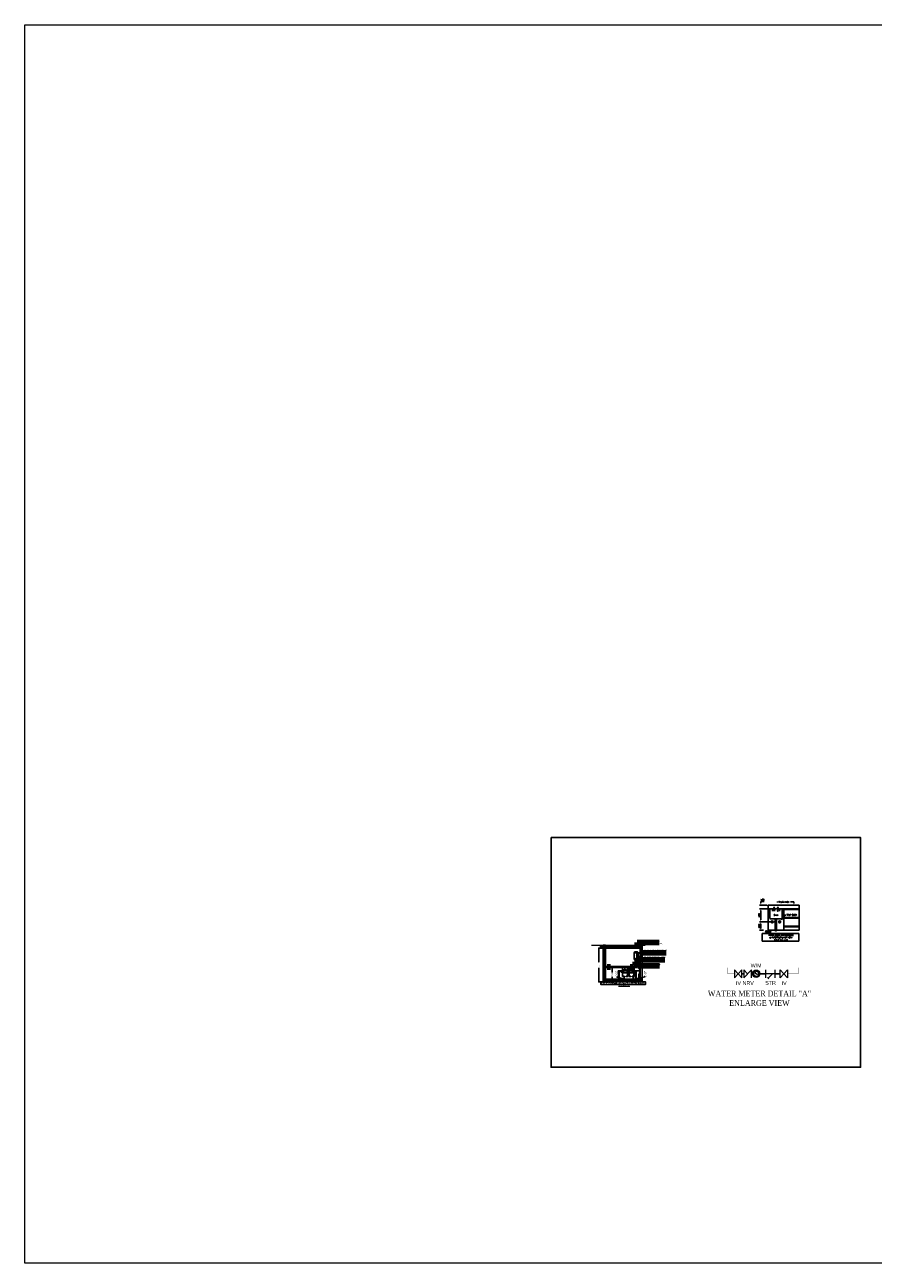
# Model space of a CAD drawing. Header units: inches. Extents: x 105152 to 158499, y 12149 to 30915.
# Tile 32 of 256: x 120189 to 122568, y 20029 to 23503. Entities that reach past the tile are written whole.
import ezdxf
from ezdxf.enums import TextEntityAlignment as Align

# ---------------------------------------------------------------- set-up
doc = ezdxf.new("R2010")
doc.units = ezdxf.units.IN
doc.header["$MEASUREMENT"] = 0
doc.header["$PDMODE"] = 34
doc.linetypes.add('AP0200000$0$AP0500G00$0$1', pattern=[0])
for name, color, linetype, lineweight in [('00-ABM  COMMON TEXT', 7, 'Continuous', 0), ('00-ABM  CWS', 200, 'AP0200000$0$AP0500G00$0$1', 0), ('00-ABM-PHE-WS TEXT', 7, 'Continuous', 18), ('Ceiling', 6, 'Continuous', 20), ('Flooring', 4, 'Continuous', 15), ('FP-SPRINKLER_PENDANT', 222, 'Continuous', 25), ('I-WALL-____-MCUT', 10, 'Continuous', 25), ('PL. FICTURE', 4, 'Continuous', 25), ('PP-Domestic  Cold Water Supply', 5, 'Continuous', 25), ('PP-DWS', 5, 'Continuous', 25), ('PP-HWS', 1, 'Continuous', 25), ('PP-SPRINKLER PIPE', 1, 'Continuous', 0), ('PP-TEXT', 7, 'Continuous', 40), ('PP-Waste Pipe', 3, 'Continuous', 25), ('YA_Door', 6, 'Continuous', 13), ('YA_Elevation Dark', 5, 'Continuous', 25), ('YA_Elevation Light', 8, 'Continuous', 9), ('YA_Hatch', 250, 'Continuous', 13), ('YA_RCC Hatch', 8, 'Continuous', 13), ('YA_Tiling', 151, 'Continuous', 13), ('YA_Wall', 1, 'Continuous', 30)]:
    doc.layers.add(name, color=color, linetype=linetype, lineweight=lineweight)
for name, color, linetype in [('01', 7, 'Continuous'), ('45', 7, 'Continuous'), ('AREA-CROSS', 7, 'Continuous'), ('YA_Rcc', 3, 'Continuous')]:
    doc.layers.add(name, color=color, linetype=linetype)
doc.styles.add('Arial', font='GOTHIC.TTF')
doc.styles.add('ASA-DIM 3.0MM', font='GOTHIC.TTF', dxfattribs={"height": 3})
doc.styles.add('DIM_FONT', font='times.ttf', dxfattribs={"width": 0.8})
doc.styles.add('ROMANC', font='romanc', dxfattribs={"height": 5})
doc.styles.add('SIMPLEX', font='SIMPLEX.SHX', dxfattribs={"height": 2.3})
doc.styles.get("Standard").update_dxf_attribs({"font": 'arial.ttf', "height": 6})
doc.styles.add('TIMES NEW ROMAN', font='times.ttf')
doc.dimstyles.new('PP-DIM', dxfattribs={"dimtxt": 4, "dimasz": 1, "dimexe": 1, "dimexo": 1, "dimgap": 0.09, "dimtad": 0, "dimdec": 0, "dimzin": 0, "dimdsep": 46, "dimlunit": 4, "dimtxsty": 'TIMES NEW ROMAN', "dimblk": 'ARCHTICK', "dimcen": 0.09, "dimdle": 1, "dimclrd": 256, "dimclre": 256, "dimclrt": 256, "dimadec": 0, "dimazin": 0, "dimtfac": 1, "dimtdec": 4, "dimtofl": 0, "dimtmove": 1, "dimatfit": 3, "dimfxl": 1, "dimtolj": 1, "dimtzin": 0, "dimlwd": -1, "dimlwe": -1, "dimarcsym": 0})

# ---------------------------------------------------------------- blocks, each defined once
blk = doc.blocks.new('Door Frame')
at = {"layer": 'YA_Door', "linetype": 'ByBlock', "lineweight": -2}
for p, q in [((150323, 15025), (150323, 14975)), ((150523, 15025), (150323, 15025)), ((150323, 14975), (150377, 14975)), ((150323, 12925), (150323, 14975)), ((150377, 14975), (150377, 14955)), ((150377, 14955), (150468, 14955)), ((150377, 12925), (150377, 14955)), ((150468, 14955), (150468, 14975)), ((150468, 14975), (150523, 14975)), ((150468, 14955), (150468, 12925)), ((150523, 14974), (150473, 14974)), ((150473, 14974), (150473, 12925)), ((150523, 14975), (150523, 15025)), ((150523, 12925), (150523, 14974)), ((150473, 12925), (150523, 12925))]:
    blk.add_line(p, q, dxfattribs=at)
blk = doc.blocks.new('zw$92EC')
at = {"layer": 'YA_Hatch'}
h = blk.add_hatch(dxfattribs=at)
h.set_pattern_fill('ANSI32', color=256, scale=8, angle=180)
h.set_pattern_definition([(225, (-90993.99, -12844.59), (53.881537, -53.881537), []), (225, (-91029.91, -12844.59), (53.881537, -53.881537), [])])
h.paths.add_polyline_path([(1825, 2978), (1675, 2978), (1675, 2330), (1825, 2330)])
at = {"layer": 'YA_RCC Hatch', "transparency": 33554636}
h = blk.add_hatch(dxfattribs=at)
h.set_pattern_fill('AR-CONC', color=256, scale=0.5, angle=180)
h.set_pattern_definition([(230, (-90993.99, -12844.59), (-91.092334, 7.96954), [9.525, -104.775]), (175, (-90993.99, -12844.59), (17.62171, -95.52842), [7.62, -83.82029]), (280.45144, (-91001.58, -12843.93), (-73.47062, -87.55888), [8.095, -89.04512]), (226.1842, (-90993.99, -12869.99), (-135.53952, 21.02116), [14.2875, -157.1625]), (276.63556, (-91005.29, -12868.24), (-118.70207, -123.71306), [12.14251, -133.5678]), (171.18415, (-90993.99, -12869.99), (-118.70207, -123.71306), [11.42998, -125.72987]), (201, (-91006.69, -12863.64), (-75.807196, 51.1326), [9.525, -104.775]), (146, (-91006.69, -12863.64), (-30.90101, -92.09398), [7.62, -83.82]), (251.45144, (-91013.01, -12859.38), (-106.70821, -40.961384), [8.095, -89.04497]), (217.5, (-90993.99, -12844.592), (-1.544302, -42.27752), [0, -82.804, 0, -85.09, 0, -84.1375]), (187.5, (-90993.99, -12844.592), (-33.409831, -50.090287), [0, -48.514, 0, -80.899, 0, -32.0675]), (147.5, (-90965.67, -12844.592), (-67.795298, 2.864372), [0, -31.75, 0, -99.06, 0, -131.445]), (137.5, (-90952.97, -12844.59), (-74.06459, -12.713246), [0, -41.275, 0, -65.786, 0, -93.345])])
h.paths.add_polyline_path([(1675, 2180), (1825, 2180), (1825, 2330), (1675, 2330)])
at = {"layer": 'YA_Rcc', "ltscale": 0.2}
blk.add_lwpolyline([(1675, 2180), (1825, 2180), (1825, 2330), (1675, 2330)], close=True, dxfattribs=at)
at = {"layer": 'YA_Tiling'}
for points in [[(1662, 2750), (1650, 2750), (1650, 2180), (1662, 2180)], [(1850, 2750), (1838, 2750), (1838, 2180), (1850, 2180)]]:
    blk.add_lwpolyline(points, close=True, dxfattribs=at)
at = {"layer": 'YA_Wall', "ltscale": 0.2}
blk.add_lwpolyline([(1825, 2978), (1675, 2978), (1675, 2330), (1825, 2330)], close=True, dxfattribs=at)
at = {"layer": 'YA_Elevation Light'}
blk.add_blockref('Door Frame', (-148673, -12845), dxfattribs=at)
blk = doc.blocks.new('PP-GY-C')
at = {"layer": 'PL. FICTURE', "color": 0}
for p, q in [((-161, 257, 0), (166, 257, 0)), ((-161, -244, 0), (166, -244, 0)), ((-161, -253, 0), (166, -253, 0))]:
    blk.add_line(p, q, dxfattribs=at)
blk.add_lwpolyline([(-118, -304), (123, -304, 0.3750113), (166, -253), (166, 257, 0.3659379), (131, 300), (-127, 300, 0.3659379), (-161, 257), (-161, -253, 0.3750113)], format="xyb", close=True, dxfattribs=at)
blk.add_lwpolyline([(-127, 300), (-127, 317), (131, 317), (131, 300)], close=True, dxfattribs=at)
at = {"layer": 'PL. FICTURE', "color": 0, "elevation": 0}
for points in [[(-88, -304), (-88, -336), (-62, -336), (-62, -304)], [(62, -304), (62, -336), (88, -336), (88, -304)]]:
    blk.add_lwpolyline(points, close=True, dxfattribs=at)
at = {"layer": 'PL. FICTURE', "color": 0, "insert": (46, -191, 0), "char_height": 74.54, "width": 2916.83, "attachment_point": 3, "rotation": 270}
blk.add_mtext('{\\fTimes New Roman|b0|i0|c0|p18;GEYSER}', dxfattribs=at)
blk = doc.blocks.new('A$C56267174')
for p, q in [((295, 302), (295, 308)), ((326, 274), (297, 295)), ((334, 222), (329, 269)), ((332, 285), (342, 239)), ((350, 222), (334, 222)), ((347, 234), (350, 234)), ((350, 234), (350, 240)), ((350, 234), (350, 222)), ((350, 216), (350, 222)), ((351, 241), (372, 242)), ((372, 213), (351, 215)), ((372, 242), (374, 243)), ((372, 214), (372, 242)), ((372, 242), (372, 242)), ((374, 213), (372, 214)), ((372, 214), (372, 213)), ((374, 213), (374, 243)), ((374, 243), (376, 243)), ((378, 200), (379, 207)), ((381, 247), (382, 265)), ((382, 265), (384, 265)), ((384, 265), (408, 265)), ((387, 426), (387, 357)), ((387, 344), (387, 270)), ((387, 270), (405, 270)), ((405, 357), (405, 426)), ((405, 270), (405, 344)), ((410, 265), (408, 265)), ((410, 247), (410, 265)), ((413, 200), (412, 207)), ((417, 243), (415, 243)), ((417, 213), (417, 243)), ((419, 242), (417, 243)), ((417, 213), (419, 214)), ((419, 214), (419, 242)), ((441, 241), (419, 242)), ((419, 242), (419, 242)), ((419, 213), (441, 215)), ((419, 214), (419, 213)), ((441, 234), (441, 240)), ((441, 234), (441, 222)), ((444, 234), (441, 234)), ((441, 216), (441, 222)), ((441, 222), (457, 222)), ((459, 285), (449, 239)), ((457, 222), (463, 269)), ((465, 274), (494, 295)), ((496, 302), (496, 308))]:
    blk.add_line(p, q)
for centre, radius, start, end in [((297, 308), 2, 90, 180), ((305, 302), 10, 180, 223.07342), ((281, 241), 70.4, 45.37415, 76.7548), ((319, 268), 10, 5.88599, 43.07342), ((318, 283), 15, 8.82519, 34.31039), ((347, 239), 5, 185.88599, 270), ((351, 240), 1, 94.33209, 180), ((351, 216), 1, 180, 265.66791), ((374, 208), 5, 357.14004, 90), ((376, 248), 5, 270, 357.14004), ((366, 228), 20.6, 319.91841, 39.07171), ((390, 351), 5.86, 140.41773, 217.98515), ((391, 264), 8.01, 127.67857, 170.39391), ((387, 356), 1.64, 102.66737, 218.02609), ((386, 346), 1.29, 114.80474, 245.19526), ((396, 321), 35.1, 73.56958, 106.4975), ((396, 314), 35.3, 73.55347, 106.44653), ((387, 346), 1.7, 215.76951, 256.59585), ((396, 426), 9, 0.12235, 179.87765), ((396, 324), 34.9, 75.06372, 104.93628), ((404, 356), 1.71, 325.84073, 73.62774), ((404, 346), 1.7, 283.42434, 324.2103), ((400, 264), 8.01, 9.60609, 52.32143), ((425, 228), 20.6, 140.92829, 220.08159), ((401, 351), 5.71, 319.90024, 40.09976), ((405, 346), 1.29, 294.80474, 65.19526), ((415, 248), 5, 182.85996, 270), ((417, 208), 5, 90, 182.85996), ((440, 240), 1, 0, 85.66791), ((440, 216), 1, 274.33209, 0), ((444, 239), 5, 270, 354.11401), ((474, 283), 15, 145.68961, 171.17481), ((511, 241), 70.4, 103.2452, 134.62585), ((472, 268), 10, 136.92658, 174.11401), ((494, 308), 2, 0, 90), ((486, 302), 10, 316.92658, 0)]:
    blk.add_arc(centre, radius, start, end)
for start_param, end_param in [(6.2299422, 9.478021), (3.5926195, 5.8321585)]:
    blk.add_ellipse((396, 345), major_axis=(10, 0), ratio=0.1725725, start_param=start_param, end_param=end_param)
blk = doc.blocks.new('ANGEL VALVE')
at = {"color": 254}
blk.add_circle((889488, -82298), 11.7, dxfattribs=at)
for centre, radius, start, end in [((889488, -82298), 23.4, 138.19487, 161.80513), ((889467, -82291), 1.47, 161.80513, 249.51268), ((889467, -82305), 1.47, 110.48732, 198.19487), ((889488, -82298), 23.4, 198.19487, 221.80513), ((889464, -82298), 5.86, 290.48732, 69.51268), ((889471, -82284), 1.47, 50.48732, 138.19487), ((889471, -82313), 1.47, 221.80513, 309.51268), ((889476, -82278), 5.86, 230.48732, 9.51268), ((889476, -82319), 5.86, 350.48732, 129.51268), ((889483, -82277), 1.47, 101.80513, 189.51268), ((889483, -82320), 1.47, 170.48732, 258.19487), ((889488, -82298), 23.4, 78.19487, 101.80513), ((889488, -82298), 23.4, 258.19487, 281.80513), ((889492, -82277), 1.47, 350.48732, 78.19487), ((889492, -82320), 1.47, 281.80513, 9.51268), ((889499, -82278), 5.86, 170.48732, 309.51268), ((889499, -82319), 5.86, 50.48732, 189.51268), ((889504, -82284), 1.47, 41.80513, 129.51268), ((889504, -82313), 1.47, 230.48732, 318.19487), ((889488, -82298), 23.4, 18.19487, 41.80513), ((889511, -82298), 5.86, 110.48732, 249.51268), ((889488, -82298), 23.4, 318.19487, 341.80513), ((889509, -82291), 1.47, 290.48732, 18.19487), ((889509, -82305), 1.47, 341.80513, 69.51268)]:
    blk.add_arc(centre, radius, start, end, dxfattribs=at)
blk = doc.blocks.new('_ArchTick')
at = {"color": 0, "linetype": 'ByBlock', "const_width": 0.15}
blk.add_lwpolyline([(-0.5, -0.5), (0.5, 0.5)], dxfattribs=at)
blk = doc.blocks.new('*D601')
at = {"ltscale": 12}
for p, q in [((121889.7, 20818.1), (121895.9, 20818.1)), ((121893.9, 20833.5), (121893.9, 20833.5)), ((121894.9, 20834.5), (121894.9, 20817.1)), ((121928.5, 20832.8), (121894.9, 20825.8)), ((121928.5, 20832.9), (121928.5, 20832.8))]:
    blk.add_line(p, q, dxfattribs=at)
at = {"layer": 'Defpoints', "color": 0}
for p in [(121888.7, 20818.1), (121894.9, 20833.5), (121894.9, 20818.1)]:
    blk.add_point(p, dxfattribs=at)
for p, rotation in [((121894.9, 20833.5), 90), ((121894.9, 20818.1), 270)]:
    blk.add_blockref('_ArchTick', p, dxfattribs=dict(rotation=rotation))
at = {"lineweight": 40, "insert": (121928.5, 20840.7), "char_height": 4, "attachment_point": 5, "rotation": 90, "style": 'TIMES NEW ROMAN'}
blk.add_mtext('\\A1;\\H1.5x;1\'-3"', dxfattribs=at)
blk = doc.blocks.new('*D602')
at = {"ltscale": 12}
for p, q in [((121848.1, 20832.5), (121848.1, 20832.3)), ((121848.1, 20832.3), (121869.3, 20825.8)), ((121868.3, 20833.5), (121868.3, 20833.5)), ((121868.3, 20818.1), (121868.3, 20818.1)), ((121869.3, 20834.5), (121869.3, 20817.1))]:
    blk.add_line(p, q, dxfattribs=at)
at = {"layer": 'Defpoints', "color": 0}
for p in [(121869.3, 20833.5), (121869.3, 20818.1), (121869.3, 20818.1)]:
    blk.add_point(p, dxfattribs=at)
for p, rotation in [((121869.3, 20833.5), 90), ((121869.3, 20818.1), 270)]:
    blk.add_blockref('_ArchTick', p, dxfattribs=dict(rotation=rotation))
at = {"lineweight": 40, "insert": (121848.1, 20840.3), "char_height": 4, "attachment_point": 5, "rotation": 90, "style": 'TIMES NEW ROMAN'}
blk.add_mtext('\\A1;\\H1.5x;1\'-3"', dxfattribs=at)
blk = doc.blocks.new('*D603')
at = {"ltscale": 12}
for p, q in [((121838, 20859.2), (121835.2, 20859.2)), ((121836.2, 20860.2), (121836.2, 20844.8)), ((121838, 20818.1), (121835.2, 20818.1)), ((121836.2, 20817.1), (121836.2, 20832.5))]:
    blk.add_line(p, q, dxfattribs=at)
at = {"layer": 'Defpoints', "color": 0}
for p in [(121839, 20859.2), (121836.2, 20818.1), (121839, 20818.1)]:
    blk.add_point(p, dxfattribs=at)
for p, rotation in [((121836.2, 20859.2), 90), ((121836.2, 20818.1), 270)]:
    blk.add_blockref('_ArchTick', p, dxfattribs=dict(rotation=rotation))
at = {"lineweight": 40, "insert": (121836.2, 20838.7), "char_height": 3, "attachment_point": 5, "rotation": 90, "style": 'TIMES NEW ROMAN'}
blk.add_mtext('\\A1;\\H1.5x;3\'-5"', dxfattribs=at)
blk = doc.blocks.new('*D604')
at = {"ltscale": 12}
for p, q in [((121906.5, 20879.8), (121912, 20879.8)), ((121911, 20880.8), (121911, 20857)), ((121906.5, 20818.1), (121912, 20818.1)), ((121911, 20817.1), (121911, 20840.8))]:
    blk.add_line(p, q, dxfattribs=at)
at = {"layer": 'Defpoints', "color": 0}
for p in [(121905.5, 20879.8), (121905.5, 20818.1), (121911, 20818.1)]:
    blk.add_point(p, dxfattribs=at)
for p, rotation in [((121911, 20879.8), 90), ((121911, 20818.1), 270)]:
    blk.add_blockref('_ArchTick', p, dxfattribs=dict(rotation=rotation))
at = {"lineweight": 40, "insert": (121911, 20848.9), "char_height": 4, "attachment_point": 5, "rotation": 90, "style": 'TIMES NEW ROMAN'}
blk.add_mtext('\\A1;\\H1.5x;5\'-2"', dxfattribs=at)
blk = doc.blocks.new('*D605')
at = {"ltscale": 12}
for p, q in [((121809.9, 20912.8), (121797.9, 20912.8)), ((121798.9, 20913.8), (121798.9, 20873.2)), ((121798.9, 20817.1), (121798.9, 20857.6)), ((121809.9, 20818.1), (121797.9, 20818.1))]:
    blk.add_line(p, q, dxfattribs=at)
at = {"layer": 'Defpoints', "color": 0}
for p in [(121810.9, 20912.8), (121798.9, 20818.1), (121810.9, 20818.1)]:
    blk.add_point(p, dxfattribs=at)
for p, rotation in [((121798.9, 20912.8), 90), ((121798.9, 20818.1), 270)]:
    blk.add_blockref('_ArchTick', p, dxfattribs=dict(rotation=rotation))
at = {"lineweight": 40, "insert": (121798.9, 20865.4), "char_height": 3, "attachment_point": 5, "rotation": 90, "style": 'TIMES NEW ROMAN'}
blk.add_mtext('\\A1;\\H1.5x;7\'-11"', dxfattribs=at)
blk = doc.blocks.new('zw$F51A')
at = {"layer": '00-ABM  CWS', "color": 20, "lineweight": -3, "insert": (-1356, -636), "char_height": 125, "attachment_point": 1, "style": 'DIM_FONT'}
blk.add_mtext_dynamic_manual_height_columns('\\pxqc;WATER METER DETAIL "A" ENLARGE VIEW', width=2480.26, gutter_width=750, heights=[0], dxfattribs=at)
blk = doc.blocks.new('m')
at = {"layer": '00-ABM  CWS', "color": 7}
for p, q in [((130021.52, 21522.77), (130026.12, 21517.77)), ((130021.52, 21517.77), (130026.12, 21522.77)), ((130027.36, 21522.77), (130029.65, 21520.27)), ((130027.36, 21517.77), (130031.95, 21522.77)), ((130054.31, 21522.77), (130049.71, 21517.77)), ((130054.31, 21517.77), (130049.71, 21522.77)), ((130046.61, 21520.27), (130040.71, 21520.27)), ((130042.78, 21517.03), (130041.9, 21517.96)), ((130042.35, 21517.49), (130044.91, 21520.27))]:
    blk.add_line(p, q, dxfattribs=at)
at = {"layer": '00-ABM  CWS', "color": 7, "lineweight": 0}
for p, q in [((130034.1, 21521.44), (130033.89, 21521.73)), ((130034.17, 21521.49), (130033.98, 21521.79)), ((130034.32, 21521.41), (130034.08, 21521.85)), ((130034.33, 21521.57), (130034.18, 21521.9)), ((130034.41, 21521.61), (130034.28, 21521.95)), ((130034.5, 21521.64), (130034.39, 21521.98)), ((130034.62, 21521.53), (130034.5, 21522.01)), ((130034.67, 21521.69), (130034.61, 21522.04)), ((130034.76, 21521.7), (130034.72, 21522.06)), ((130034.85, 21521.71), (130034.83, 21522.07)), ((130034.94, 21521.57), (130034.94, 21522.07)), ((130034.94, 21521.57), (130034.94, 21522.07)), ((130035.03, 21521.71), (130035.06, 21522.07)), ((130035.12, 21521.7), (130035.17, 21522.06)), ((130035.21, 21521.69), (130035.28, 21522.04)), ((130035.27, 21521.53), (130035.39, 21522.01)), ((130035.39, 21521.64), (130035.5, 21521.98)), ((130035.47, 21521.61), (130035.6, 21521.95)), ((130035.55, 21521.57), (130035.71, 21521.9)), ((130035.57, 21521.41), (130035.81, 21521.85)), ((130035.71, 21521.49), (130035.91, 21521.79)), ((130035.79, 21521.44), (130036, 21521.73)), ((130033.51, 21520.27), (130033.14, 21520.27)), ((130033.65, 21520.35), (130033.15, 21520.39)), ((130033.51, 21520.18), (130033.15, 21520.16)), ((130033.52, 21520.45), (130033.16, 21520.5)), ((130033.52, 21520.09), (130033.16, 21520.05)), ((130033.53, 21520.54), (130033.18, 21520.61)), ((130033.67, 21520.03), (130033.18, 21519.94)), ((130033.55, 21520.63), (130033.2, 21520.72)), ((130033.55, 21519.92), (130033.2, 21519.83)), ((130033.71, 21520.67), (130033.23, 21520.83)), ((130033.58, 21519.83), (130033.23, 21519.72)), ((130033.61, 21520.8), (130033.27, 21520.94)), ((130033.61, 21519.74), (130033.27, 21519.61)), ((130033.64, 21520.89), (130033.32, 21521.04)), ((130033.77, 21519.72), (130033.32, 21519.51)), ((130033.68, 21520.97), (130033.37, 21521.14)), ((130033.68, 21519.58), (130033.37, 21519.41)), ((130033.85, 21520.97), (130033.42, 21521.24)), ((130033.73, 21519.5), (130033.42, 21519.31)), ((130033.78, 21521.12), (130033.49, 21521.33)), ((130033.78, 21519.43), (130033.49, 21519.22)), ((130033.84, 21521.19), (130033.56, 21521.42)), ((130033.94, 21519.45), (130033.56, 21519.13)), ((130033.9, 21521.26), (130033.63, 21521.5)), ((130033.9, 21519.29), (130033.63, 21519.04)), ((130034.05, 21521.22), (130033.71, 21521.58)), ((130033.96, 21519.23), (130033.71, 21518.96)), ((130034.03, 21521.38), (130033.8, 21521.66)), ((130034.03, 21519.17), (130033.8, 21518.89)), ((130034.18, 21519.22), (130033.89, 21518.82)), ((130034.17, 21519.06), (130033.98, 21518.76)), ((130034.33, 21521.14), (130034.08, 21520.89)), ((130034.77, 21520.3), (130034.08, 21520.89)), ((130034.25, 21519.01), (130034.08, 21518.7)), ((130034.33, 21518.97), (130034.18, 21518.65)), ((130034.46, 21519.07), (130034.28, 21518.6)), ((130034.91, 21520.45), (130034.33, 21521.14)), ((130034.5, 21518.91), (130034.39, 21518.56)), ((130034.59, 21518.88), (130034.5, 21518.53)), ((130034.67, 21518.86), (130034.61, 21518.51)), ((130034.78, 21518.98), (130034.72, 21518.49)), ((130034.85, 21518.84), (130034.83, 21518.48)), ((130034.94, 21518.97), (130034.94, 21518.48)), ((130034.94, 21518.97), (130034.94, 21518.48)), ((130035.68, 21519.53), (130035, 21520.11)), ((130035.03, 21518.84), (130035.06, 21518.48)), ((130035.68, 21519.53), (130035.11, 21520.21)), ((130035.11, 21518.98), (130035.17, 21518.49)), ((130035.21, 21518.86), (130035.28, 21518.51)), ((130035.3, 21518.88), (130035.39, 21518.53)), ((130035.39, 21518.91), (130035.5, 21518.56)), ((130035.42, 21519.07), (130035.6, 21518.6)), ((130035.55, 21518.97), (130035.71, 21518.65)), ((130035.64, 21519.01), (130035.81, 21518.7)), ((130035.71, 21519.22), (130036, 21518.82)), ((130035.71, 21519.06), (130035.91, 21518.76)), ((130035.83, 21521.22), (130036.17, 21521.58)), ((130035.86, 21521.38), (130036.09, 21521.66)), ((130035.86, 21519.17), (130036.09, 21518.89)), ((130035.93, 21519.23), (130036.17, 21518.96)), ((130035.94, 21519.45), (130036.33, 21519.13)), ((130035.99, 21521.26), (130036.25, 21521.5)), ((130035.99, 21519.29), (130036.25, 21519.04)), ((130036.04, 21520.97), (130036.46, 21521.24)), ((130036.05, 21521.19), (130036.33, 21521.42)), ((130036.11, 21521.12), (130036.4, 21521.33)), ((130036.11, 21519.43), (130036.4, 21519.22)), ((130036.12, 21519.72), (130036.57, 21519.51)), ((130036.16, 21519.5), (130036.46, 21519.31)), ((130036.18, 21520.67), (130036.65, 21520.83)), ((130036.2, 21520.97), (130036.52, 21521.14)), ((130036.2, 21519.58), (130036.52, 21519.41)), ((130036.22, 21520.03), (130036.71, 21519.94)), ((130036.24, 21520.89), (130036.57, 21521.04)), ((130036.24, 21520.35), (130036.74, 21520.39)), ((130036.28, 21520.8), (130036.61, 21520.94)), ((130036.28, 21519.74), (130036.61, 21519.61)), ((130036.31, 21519.83), (130036.65, 21519.72)), ((130036.33, 21520.63), (130036.68, 21520.72)), ((130036.33, 21519.92), (130036.68, 21519.83)), ((130036.35, 21520.54), (130036.71, 21520.61)), ((130036.37, 21520.45), (130036.73, 21520.5)), ((130036.37, 21520.09), (130036.73, 21520.05)), ((130036.38, 21520.27), (130036.74, 21520.27)), ((130036.38, 21520.18), (130036.74, 21520.16))]:
    blk.add_line(p, q, dxfattribs=at)
at = {"layer": '00-ABM  CWS', "color": 7}
for points in [[(130021.52, 21522.77), (130021.52, 21517.77)], [(130026.12, 21517.77), (130026.12, 21522.77)], [(130027.36, 21522.77), (130027.36, 21517.77)], [(130031.95, 21517.77), (130031.95, 21522.77)], [(130040.71, 21522.77), (130040.71, 21517.77)], [(130046.61, 21517.77), (130046.61, 21522.77)], [(130049.71, 21517.77), (130049.71, 21522.77)], [(130054.31, 21522.77), (130054.31, 21517.77)]]:
    blk.add_lwpolyline(points, dxfattribs=at)
for radius in [2.3, 1.97]:
    blk.add_circle((130034.94, 21520.27), radius, dxfattribs=at)
at = {"layer": '00-ABM  CWS', "color": 7, "lineweight": 0}
blk.add_circle((130034.94, 21520.27), 0.175, dxfattribs=at)
at = {"layer": 'PP-Domestic  Cold Water Supply', "const_width": 1}
for points in [[(130027.36, 21520.27), (130026.12, 21520.27)], [(130032.64, 21520.27), (130031.95, 21520.27)], [(130040.71, 21520.27), (130037.24, 21520.27)], [(130049.71, 21520.27), (130046.61, 21520.27)]]:
    blk.add_lwpolyline(points, dxfattribs=at)
at = {"layer": '00-ABM  COMMON TEXT', "lineweight": 0, "char_height": 2.377, "width": 351.4456, "attachment_point": 1, "style": 'Arial'}
for s, insert in [('W/M', (130031.52, 21526.55, 0)), ('IV', (130022.44, 21515.65, 0)), ('NRV', (130026.54, 21515.72, 0)), ('STR', (130040.52, 21515.78, 0)), ('IV', (130050.63, 21515.65, 0))]:
    blk.add_mtext(s, dxfattribs=dict(at, insert=insert))

msp = doc.modelspace()

# ---------------------------------------------------------------- hatches: boundary and pattern name
at = {"layer": 'YA_Hatch'}
h = msp.add_hatch(dxfattribs=at)
h.set_pattern_fill('ANSI32', color=256, scale=0.274286, angle=180)
h.set_pattern_definition([(225, (118512.3986, 20377.7012), (1.847367, -1.847367), []), (225, (118511.167, 20377.7012), (1.847367, -1.847367), [])])
h.paths.add_polyline_path([(121816.92, 20920.2), (121810.92, 20920.2), (121810.92, 20818.09), (121816.92, 20818.09), (121816.92, 20819.46), (121816.92, 20820.83)])
at = {"layer": 'YA_Hatch', "transparency": 33554636}
h = msp.add_hatch(dxfattribs=at)
h.set_pattern_fill('ANSI31', color=256, scale=0.068571, angle=45)
h.set_pattern_definition([(90, (118323.82712, 20377.7012), (-0.217714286, 0), [])])
h.paths.add_polyline_path([(121816.92, 20912.37), (121816.92, 20912.78), (121914.71, 20912.78), (121914.71, 20912.37)])
h = msp.add_hatch(dxfattribs=at)
h.set_pattern_fill('ANSI31', color=256, scale=0.274286, angle=45)
h.set_pattern_definition([(90, (118323.8271, 20377.7012), (-0.87085714, 0), [])])
h.paths.add_polyline_path([(121816.92, 20819.46), (121920.64, 20819.46), (121920.64, 20820.83), (121816.92, 20820.83)])
h = msp.add_hatch(dxfattribs=at)
h.set_pattern_fill('AR-SAND', color=256, scale=0.017143, angle=45)
h.set_pattern_definition([(82.5, (118323.8271, 20377.7012), (-0.61265374, 0.57386312), [0, -0.66185143, 0, -0.74022857, 0, -0.70757143]), (52.5, (118323.8271, 20377.7012), (-0.32401873, 1.41382775), [0, -0.35705143, 0, -0.59653714, 0, -0.2286]), (12.5, (118323.4484, 20377.3225), (0.95708542, 0.96056968), [0, -0.21771429, 0, -0.78377143, 0, -1.02325714]), (2.5, (118323.4484, 20377.3225), (0.65533904, 1.19580134), [0, -0.10885714, 0, -0.51380571, 0, -0.58782857])])
h.paths.add_polyline_path([(121920.64, 20819.46), (121920.64, 20818.09), (121816.92, 20818.09), (121816.92, 20819.46)])
at = {"layer": 'YA_Hatch', "ltscale": 0.2, "transparency": 33554636}
h = msp.add_hatch(dxfattribs=at)
h.set_pattern_fill('DOTS', color=256, scale=0.342857, angle=45)
h.set_pattern_definition([(45, (117782.44453, 20377.7012), (-0.19243406, 0.57730218), [0, -0.544285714])])
h.paths.add_polyline_path([(121817.78, 20820.83), (121817.78, 20825.97), (121920.64, 20825.97), (121920.64, 20820.83)])
at = {"layer": 'YA_RCC Hatch', "transparency": 33554636}
h = msp.add_hatch(dxfattribs=at)
h.set_pattern_fill('AR-CONC', color=256, scale=0.034286, angle=180)
h.set_pattern_definition([(230, (118512.3986, 20377.701), (-6.2463315, 0.546483), [0.653143, -7.184571]), (175, (118512.3986, 20377.701), (1.208346, -6.55052), [0.522514, -5.747677]), (280.45144, (118511.878, 20377.747), (-5.037986, -6.004037), [0.555086, -6.105951]), (226.1842, (118512.399, 20375.9595), (-9.294139, 1.441451), [0.979714, -10.776857]), (276.63556, (118511.624, 20376.08), (-8.13957, -8.483181), [0.83263, -9.158935]), (171.18415, (118512.399, 20375.959), (-8.13957, -8.483181), [0.78377, -8.621477]), (201, (118511.528, 20376.395), (-5.198208, 3.506235), [0.653143, -7.184571]), (146, (118511.528, 20376.395), (-2.118927, -6.315016), [0.522514, -5.747657]), (251.45144, (118511.0946, 20376.687), (-7.317134, -2.808781), [0.555086, -6.105941]), (217.5, (118512.3986, 20377.7012), (-0.105895, -2.8990299), [0, -5.6779886, 0, -5.834743, 0, -5.7694286]), (187.5, (118512.3986, 20377.7012), (-2.2909599, -3.4347626), [0, -3.3266743, 0, -5.54736, 0, -2.1989143]), (147.5, (118514.3406, 20377.7012), (-4.6488204, 0.1964141), [0, -2.177143, 0, -6.7926857, 0, -9.0133714]), (137.5, (118515.2115, 20377.701), (-5.078715, -0.8717654), [0, -2.8302857, 0, -4.51104, 0, -6.4008])])
h.paths.add_polyline_path([(121804.07, 20818.09), (121911.02, 20818.09), (121929.4, 20818.09), (121929.4, 20811.23), (121804.07, 20811.23)])

# ---------------------------------------------------------------- linework, layer by layer
at = {"color": 7, "linetype": 'ByBlock'}
for p, q in [((122270.82, 21033.82), (122249.03, 21033.82)), ((122270.82, 21023.36), (122249.03, 21023.36)), ((122270.82, 21023.36), (122249.03, 21023.36)), ((122252.51, 21044.28), (122262.22, 21044.28)), ((122252.51, 21039.05), (122252.51, 21044.28)), ((122279.53, 20986.75), (122249.03, 20986.75)), ((122252.51, 20991.98), (122252.51, 21018.13)), ((122252.51, 21018.13), (122252.51, 21012.9)), ((122290.86, 20986.75), (122289.12, 20986.75)), ((122260.36, 20963.22), (122249.03, 20963.22)), ((122252.51, 20968.45), (122252.51, 20981.52)), ((122283.02, 20963.22), (122273.43, 20963.22))]:
    msp.add_line(p, q, dxfattribs=at)
at = {"color": 7}
for p, q in [((122273.43, 20963.22), (122273.43, 21033.82)), ((122360.6, 21033.82), (122273.43, 21033.82)), ((122360.6, 21023.36), (122273.43, 21023.36)), ((122277.79, 21023.36), (122277.79, 20998.08)), ((122289.12, 21025.98), (122289.12, 21022.49)), ((122289.12, 21022.49), (122290.86, 21022.49)), ((122289.99, 21026.85), (122289.99, 21028.59)), ((122290.86, 21022.49), (122290.86, 21025.98)), ((122299.58, 21025.98), (122299.58, 21022.49)), ((122299.58, 21022.49), (122301.32, 21022.49)), ((122300.45, 21026.85), (122300.45, 21028.59)), ((122301.32, 21022.49), (122301.32, 21025.98)), ((122312.66, 20998.08), (122312.66, 21023.36)), ((122317.01, 20963.22), (122317.01, 21023.36)), ((122360.6, 21021.62), (122317.01, 21021.62)), ((122345.78, 21042.54), (122336.19, 21042.54)), ((122345.78, 21039.05), (122345.78, 21042.54)), ((122360.6, 21033.82), (122360.6, 20963.22)), ((122280.4, 20995.47), (122310.04, 20995.47)), ((122282.5, 20987.66), (122284.07, 20986.75)), ((122284.07, 20986.75), (122282.5, 20985.85)), ((122284.41, 20987.36), (122282.85, 20988.26)), ((122282.85, 20985.24), (122284.41, 20986.15)), ((122284.41, 20989.17), (122284.41, 20987.36)), ((122284.41, 20986.15), (122284.41, 20984.34)), ((122285.11, 20987.36), (122285.11, 20989.17)), ((122286.68, 20988.26), (122285.11, 20987.36)), ((122285.11, 20984.34), (122285.11, 20986.15)), ((122285.11, 20986.15), (122286.68, 20985.24)), ((122285.46, 20986.75), (122287.03, 20987.66)), ((122287.03, 20985.85), (122285.46, 20986.75)), ((122293.48, 20963.22), (122293.48, 20995.47)), ((122296.97, 20995.47), (122296.97, 20963.22)), ((122303.42, 20987.66), (122304.99, 20986.75)), ((122304.99, 20986.75), (122303.42, 20985.85)), ((122305.33, 20987.36), (122303.77, 20988.26)), ((122303.77, 20985.24), (122305.33, 20986.15)), ((122305.33, 20989.17), (122305.33, 20987.36)), ((122305.33, 20986.15), (122305.33, 20984.34)), ((122306.03, 20987.36), (122306.03, 20989.17)), ((122307.6, 20988.26), (122306.03, 20987.36)), ((122306.03, 20984.34), (122306.03, 20986.15)), ((122306.03, 20986.15), (122307.6, 20985.24)), ((122306.38, 20986.75), (122307.95, 20987.66)), ((122307.95, 20985.85), (122306.38, 20986.75)), ((122310.56, 20992.68), (122320.5, 21005.93)), ((122360.6, 20998.96), (122317.01, 20998.96)), ((122360.6, 20997.21), (122317.01, 20997.21)), ((122320.5, 21005.93), (122323.12, 21005.93)), ((122268.2, 20962.35), (122265.59, 20957.12)), ((122269.95, 20962.35), (122267.33, 20957.12)), ((122268.2, 20962.35), (122270.82, 20957.12)), ((122271.69, 20962.35), (122269.07, 20957.12)), ((122269.95, 20962.35), (122272.56, 20957.12)), ((122273.43, 20962.35), (122270.82, 20957.12)), ((122271.69, 20962.35), (122274.3, 20957.12)), ((122275.18, 20962.35), (122272.56, 20957.12)), ((122360.6, 20963.22), (122273.43, 20963.22)), ((122273.43, 20962.35), (122276.05, 20957.12)), ((122276.92, 20962.35), (122274.3, 20957.12)), ((122275.18, 20962.35), (122277.79, 20957.12)), ((122278.66, 20962.35), (122276.05, 20957.12)), ((122276.92, 20962.35), (122279.53, 20957.12)), ((122278.66, 20962.35), (122281.28, 20957.12)), ((122296.97, 20963.08), (122293.48, 20963.08)), ((122360.6, 20974.55), (122317.01, 20974.55)), ((122360.6, 20972.81), (122317.01, 20972.81)), ((121852.92, 20848.94), (121852.92, 20847.06)), ((121852.92, 20848.94), (121903.58, 20848.94)), ((121852.92, 20847.06), (121862.96, 20847.06)), ((121854.1, 20847.06), (121854.1, 20818.09)), ((121855.52, 20828.5), (121855.52, 20847.06)), ((121862.96, 20848.94), (121862.96, 20844.48)), ((121879.92, 20844.35), (121879.92, 20848.94)), ((121882.07, 20848.94), (121882.07, 20844.48)), ((121899.03, 20844.35), (121899.03, 20848.94)), ((121900.75, 20848.94), (121900.75, 20847.06)), ((121900.75, 20847.06), (121903.58, 20847.06)), ((121901.46, 20847.06), (121901.46, 20818.09)), ((121902.87, 20828.5), (121902.87, 20847.06)), ((121903.58, 20848.94), (121903.58, 20847.06)), ((121903.58, 20848.94), (121913.78, 20848.94)), ((121854.1, 20819.97), (121855.52, 20819.97)), ((121854.1, 20819.03), (121855.52, 20819.03)), ((121854.1, 20818.09), (121855.52, 20818.09)), ((121855.52, 20818.09), (121855.52, 20828.5)), ((121863.9, 20843.54), (121878.98, 20843.54)), ((121883.02, 20843.54), (121898.09, 20843.54)), ((121901.46, 20819.97), (121902.87, 20819.97)), ((121901.46, 20819.03), (121902.87, 20819.03)), ((121901.46, 20818.09), (121902.87, 20818.09)), ((121902.87, 20818.09), (121902.87, 20828.5))]:
    msp.add_line(p, q, dxfattribs=at)
at = {"lineweight": 53, "const_width": 1}
for points in [[(122178.91, 20841.22), (122160.31, 20841.22), (122160.31, 20857.89)], [(122327.89, 20841.22), (122357.65, 20841.22), (122357.65, 20857.89)]]:
    msp.add_lwpolyline(points, dxfattribs=at)
at = {"color": 7}
for centre, radius in [((122284.76, 20986.75), 2.79), ((122284.76, 20986.75), 2.44), ((122284.76, 20986.75), 0.697), ((122305.68, 20986.75), 2.79), ((122305.68, 20986.75), 2.44), ((122305.68, 20986.75), 0.697)]:
    msp.add_circle(centre, radius, dxfattribs=at)
for centre, radius, start, end in [((122289.99, 21025.98), 0.872, 0, 180), ((122300.45, 21025.98), 0.872, 0, 180), ((122280.4, 20998.08), 2.61, 180, 270), ((122284.76, 20986.75), 0.523, 0, 180), ((122284.76, 20986.75), 0.523, 180, 0), ((122305.68, 20986.75), 0.523, 0, 180), ((122305.68, 20986.75), 0.523, 180, 0), ((122310.04, 20998.08), 2.61, 270, 0), ((122295.22, 20963.08), 1.74, 180, 0), ((121863.9, 20844.48), 0.942, 180, 270), ((121878.98, 20844.48), 0.942, 270, 0), ((121883.02, 20844.48), 0.942, 180, 270), ((121898.09, 20844.48), 0.942, 270, 0)]:
    msp.add_arc(centre, radius, start, end, dxfattribs=at)
at = {"color": 7, "linetype": 'ByBlock'}
for points in [[(122251.64, 21039.05), (122253.38, 21039.05), (122252.51, 21033.82)], [(122251.64, 21018.13), (122253.38, 21018.13), (122252.51, 21023.36)], [(122251.64, 21018.13), (122253.38, 21018.13), (122252.51, 21023.36)], [(122251.64, 20991.98), (122253.38, 20991.98), (122252.51, 20986.75)], [(122251.64, 20981.52), (122253.38, 20981.52), (122252.51, 20986.75)], [(122251.64, 20968.45), (122253.38, 20968.45), (122252.51, 20963.22)]]:
    msp.add_solid(points, dxfattribs=at)
at = {"color": 7}
for points in [[(122346.65, 21039.05), (122344.91, 21039.05), (122345.78, 21033.82)], [(122311.26, 20992.16), (122309.87, 20993.2), (122307.43, 20988.5)]]:
    msp.add_solid(points, dxfattribs=at)
for points in [[(122288.25, 21029.11), (122288.25, 21028.07), (122291.74, 21029.11), (122291.74, 21028.07)], [(122298.71, 21029.11), (122298.71, 21028.07), (122302.2, 21029.11), (122302.2, 21028.07)]]:
    msp.add_trace(points, dxfattribs=at)
at = {"layer": 'AREA-CROSS'}
for p, q in [((122256.87, 20954.05), (122359.73, 20954.05)), ((122256.87, 20932.26), (122256.87, 20954.05)), ((122359.73, 20954.05), (122359.73, 20932.26)), ((122359.73, 20932.26), (122256.87, 20932.26))]:
    msp.add_line(p, q, dxfattribs=at)
at = {"layer": 'Ceiling', "linetype": 'Continuous', "ltscale": 15}
msp.add_lwpolyline([(121914.71, 20912.37), (121816.92, 20912.37), (121816.92, 20912.78), (121914.71, 20912.78)], close=True, dxfattribs=at)
at = {"layer": 'Defpoints', "color": 7, "linetype": 'ByBlock'}
for p in [(122284.76, 20983.27), (122295.22, 20983.27)]:
    msp.add_point(p, dxfattribs=at)
at = {"layer": 'Flooring', "linetype": 'Continuous', "ltscale": 15}
msp.add_lwpolyline([(121928.62, 20920.2), (121863.23, 20920.2), (121862.95, 20920.82), (121862.61, 20919.66), (121862.29, 20920.2), (121777.92, 20920.2)], dxfattribs=at)
at = {"layer": 'I-WALL-____-MCUT'}
msp.add_line((122299.83, 21040.75, -1.36), (122299.83, 21044.22, -1.36), dxfattribs=at)
at = {"layer": 'PP-DWS', "ltscale": 0.25}
for p, q in [((121801.5, 20916.75), (121916.31, 20916.75)), ((121801.5, 20915.89), (121915.45, 20915.89)), ((121915.45, 20915.89), (121915.45, 20899.64)), ((121916.31, 20916.75), (121916.31, 20899.64)), ((121905.02, 20879.57), (121905.02, 20859.66)), ((121905.05, 20900.07), (121915.89, 20900.07)), ((121905.05, 20879.52), (121905.05, 20900.07)), ((121905.05, 20899.22), (121915.89, 20899.22)), ((121905.87, 20879.57), (121905.87, 20858.8)), ((121905.91, 20879.52), (121905.91, 20900.07)), ((121905.02, 20859.66), (121816.22, 20859.66)), ((121905.87, 20858.8), (121816.22, 20858.8)), ((121878.91, 20833.93), (121878.91, 20859.66)), ((121879.77, 20833.08), (121879.77, 20859.66)), ((121896.93, 20833.93), (121896.93, 20859.66)), ((121897.79, 20833.08), (121897.79, 20859.66)), ((121875.02, 20833.93), (121878.91, 20833.93)), ((121875.02, 20833.08), (121879.77, 20833.08)), ((121893.04, 20833.93), (121896.93, 20833.93)), ((121893.04, 20833.08), (121897.79, 20833.08))]:
    msp.add_line(p, q, dxfattribs=at)
at = {"layer": 'PP-DWS', "ltscale": 0.25, "const_width": 0.686}
for points in [[(121875.01, 20833.51, 0.399523), (121873.62, 20849.38)], [(121892.79, 20833.51, 0.399523), (121891.4, 20849.38)]]:
    msp.add_lwpolyline(points, format="xyb", dxfattribs=at)
at = {"layer": 'PP-DWS', "ltscale": 0.25}
for centre, radius in [((121905.48, 20879.8), 0.514), ((121915.88, 20899.64), 0.429), ((121816.22, 20859.23), 0.429)]:
    msp.add_circle(centre, radius, dxfattribs=at)
at = {"layer": 'PP-HWS', "ltscale": 0.25}
for p, q in [((121900.84, 20861.22), (121816.22, 20861.22)), ((121900.84, 20860.37), (121816.22, 20860.37)), ((121864.48, 20833.08), (121864.48, 20861.22)), ((121865.34, 20833.93), (121865.34, 20861.22)), ((121882.51, 20833.08), (121882.51, 20861.22)), ((121883.36, 20833.93), (121883.36, 20861.22)), ((121899.99, 20879.52), (121899.99, 20860.37)), ((121900.84, 20879.52), (121900.84, 20860.37)), ((121869.23, 20833.08), (121864.48, 20833.08)), ((121869.23, 20833.93), (121865.34, 20833.93)), ((121887.25, 20833.08), (121882.51, 20833.08)), ((121887.25, 20833.93), (121883.36, 20833.93))]:
    msp.add_line(p, q, dxfattribs=at)
at = {"layer": 'PP-HWS', "ltscale": 0.25, "const_width": 0.686}
for points in [[(121869.23, 20833.51, -0.399523), (121870.62, 20849.38)], [(121887.01, 20833.51, -0.399523), (121888.4, 20849.38)]]:
    msp.add_lwpolyline(points, format="xyb", dxfattribs=at)
at = {"layer": 'PP-HWS', "ltscale": 0.25}
for centre, radius in [((121900.41, 20879.8), 0.514), ((121816.22, 20860.79), 0.429)]:
    msp.add_circle(centre, radius, dxfattribs=at)
at = {"layer": 'PP-TEXT'}
msp.add_ellipse((121903.19, 20863.42), major_axis=(-4.8, 0), ratio=0.2356688, dxfattribs=at)
at = {"layer": 'YA_Elevation Dark'}
msp.add_lwpolyline([(121920.64, 20820.83), (121817.78, 20820.83), (121817.78, 20825.97), (121920.64, 20825.97)], dxfattribs=at)
at = {"layer": 'YA_Elevation Light'}
msp.add_lwpolyline([(121920.64, 20818.09), (121816.92, 20818.09), (121816.92, 20819.46), (121920.64, 20819.46)], dxfattribs=at)
at = {"layer": 'YA_Rcc', "ltscale": 0.2}
msp.add_lwpolyline([(121804.07, 20818.09), (121929.4, 20818.09), (121929.4, 20811.23), (121804.07, 20811.23)], close=True, dxfattribs=at)
at = {"layer": 'YA_Tiling'}
msp.add_lwpolyline([(121817.78, 20912.37), (121817.37, 20912.37), (121817.37, 20820.83), (121817.78, 20820.83)], close=True, dxfattribs=at)
at = {"layer": 'YA_Wall', "ltscale": 0.2}
msp.add_lwpolyline([(121816.92, 20920.2), (121810.92, 20920.2), (121810.92, 20818.09), (121816.92, 20818.09)], close=True, dxfattribs=at)

# ---------------------------------------------------------------- block references
at = {"xscale": 0.03428571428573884, "yscale": 0.03428571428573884, "zscale": 0.03428571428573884}
for p in [(121857.88, 20842.09), (121876.99, 20842.09)]:
    msp.add_blockref('A$C56267174', p, dxfattribs=at)
at = {"lineweight": 53, "xscale": 4.544105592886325, "yscale": 4.544105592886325, "zscale": 4.544105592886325, "rotation": 360}
msp.add_blockref('m', (-468652.61, -76949.17), dxfattribs=at)
at = {"color": 254, "yscale": 0.02562921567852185, "zscale": 0.02562921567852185}
for p, xscale in [((144666.14, 22942.75, 0), -0.02562921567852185), ((144671.84, 22942.75, 0), -0.02562921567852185), ((99090.17, 22942.75, 0), 0.02562921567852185), ((99095.82, 22942.75), 0.02562921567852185)]:
    msp.add_blockref('ANGEL VALVE', p, dxfattribs=dict(at, xscale=xscale))
at = {"layer": 'FP-SPRINKLER_PENDANT', "ltscale": 0.2, "xscale": 0.03428571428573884, "yscale": 0.03428571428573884, "zscale": 0.03428571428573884}
msp.add_blockref('zw$92EC', (121857.21, 20818.09), dxfattribs=at)
at = {"layer": 'PL. FICTURE', "xscale": 0.03428571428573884, "yscale": 0.03428571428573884, "zscale": 0.03428571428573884, "rotation": 359.9999999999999}
msp.add_blockref('PP-GY-C', (121902.91, 20891.32, 0), dxfattribs=at)
at = {"layer": 'PP-Waste Pipe', "ltscale": 0.25, "xscale": 0.1283047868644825, "yscale": 0.1283047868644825, "zscale": 0.1283047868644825}
msp.add_blockref('zw$F51A', (122263.87, 20875.43), dxfattribs=at)

# ---------------------------------------------------------------- texts
at = {"color": 7, "linetype": 'ByBlock', "style": 'SIMPLEX'}
msp.add_text('150', height=4.01, dxfattribs=at).set_placement((122257.44, 21048.64), align=Align.MIDDLE_CENTER)
at = {"color": 7, "style": 'SIMPLEX'}
for s, height, p in [('HW', 4.01, (122288.25, 21016.39)), ('CW', 4.01, (122302.2, 21016.39)), ('SPLASH BACK', 3.2077, (122317.71, 21040.62)), ('SINK', 4.01, (122295.22, 21003.31))]:
    msp.add_text(s, height=height, dxfattribs=at).set_placement(p, align=Align.CENTER)
at = {"color": 7, "linetype": 'ByBlock', "style": 'SIMPLEX'}
for s, p in [('400', (122248.15, 21005.06)), ('450', (122248.15, 20974.98))]:
    msp.add_text(s, height=4.01, rotation=90, dxfattribs=at).set_placement(p, align=Align.MIDDLE_CENTER)
at = {"color": 7, "style": 'SIMPLEX'}
msp.add_text('STOP COCK', height=3.766, dxfattribs=at).set_placement((122324.86, 21004.19))
at = {"color": 7}
for p in [(121871.44, 20844.56), (121890.55, 20844.56)]:
    msp.add_text('SINK', height=2.638, dxfattribs=at).set_placement(p, align=Align.CENTER)
at = {"layer": '00-ABM-PHE-WS TEXT', "char_height": 3.4286, "attachment_point": 1}
for s, insert, width in [('\\pxql;{\\fTimes New Roman|b0|i0|c0|p34;Ø25MM DWS DROPPING TO WALL THROUGH CEILING }', (121925.15, 20909.04), 69.1907), ('\\pxql;Ø25MM RUNNING IN WALL', (121926.81, 20868.36), 46.9134), ("\\pxql;{\\LSECTION A-A'}", (121854.14, 20810.23), 32.4921)]:
    msp.add_mtext(s, dxfattribs=dict(at, insert=insert, width=width))
at = {"layer": '01', "color": 3, "linetype": 'Continuous', "style": 'ROMANC'}
for s, p in [('TYPICAL DETAIL FOR PLUMBING', (122309.17, 20947.95)), ('& WATER SUPPLY OF WORK', (122309.17, 20941.07)), ('TABLE SINK UNIT', (122309.17, 20934.2))]:
    msp.add_text(s, height=3.3886, dxfattribs=at).set_placement(p, align=Align.CENTER)

# ---------------------------------------------------------------- dimensions: what is measured, and where the dimension line sits
at = {"color": 2, "lineweight": 40, "ltscale": 12}
for p1, p2, distance, override, picture, middle in [((121810.92, 20912.78), (121810.92, 20818.09), -12.06, {"dimtxt": 3, "dimtxsty": 'TIMES NEW ROMAN', "dimblk": 'ArchTick'}, '*D605', (121798.86, 20865.44)), ((121905.48, 20879.8), (121905.48, 20818.09), 5.54, {"dimtxsty": 'TIMES NEW ROMAN', "dimblk": 'ArchTick'}, '*D604', (121911.02, 20848.94)), ((121839.04, 20859.23), (121839.04, 20818.09), -2.86, {"dimtxt": 3, "dimtxsty": 'TIMES NEW ROMAN', "dimblk": 'ArchTick'}, '*D603', (121836.18, 20838.66))]:
    dim = msp.add_aligned_dim(p1=p1, p2=p2, distance=distance, text='\\H1.5x;<>', dimstyle='PP-DIM', override=override, dxfattribs=at)
    dim.commit()
    dim.dimension.update_dxf_attribs({"geometry": picture, "text_midpoint": middle})
for base, p1, p2, picture, middle in [((121869.27, 20818.09, 0), (121869.27, 20833.51, 0), (121869.27, 20818.09, 0), '*D602', (121848.09, 20832.57, 0)), ((121894.87, 20818.09), (121894.87, 20833.51), (121888.73, 20818.09), '*D601', (121928.49, 20833.03))]:
    dim = msp.add_linear_dim(base=base, p1=p1, p2=p2, angle=90, text='\\H1.5x;<>', dimstyle='PP-DIM', override={"dimtxsty": 'TIMES NEW ROMAN', "dimblk": 'ArchTick'}, dxfattribs=at)
    dim.commit()
    dim.dimension.update_dxf_attribs({"geometry": picture, "text_midpoint": middle, "dimtype": 160})

# ---------------------------------------------------------------- leaders
at = {"layer": 'PP-TEXT'}
for points in [[(121915.88, 20899.64), (121987.12, 20899.64)], [(121821.64, 20860.83), (121831.13, 20860.83)], [(121821.64, 20859.28), (121831.13, 20859.28)], [(121886.07, 20860.83), (121895.56, 20860.83)], [(121886.07, 20859.28), (121895.56, 20859.28)], [(121900.41, 20865.5), (121900.41, 20874.99)], [(121905.45, 20865.5), (121905.45, 20874.99)], [(121907.53, 20863.48), (121968.47, 20863.48)]]:
    msp.add_leader(points, dimstyle='PP-DIM', override={"dimasz": 5, "dimtad": 4, "dimlwd": 65535}, dxfattribs=at)

# ---------------------------------------------------------------- next in the draw order: texts
at = {"layer": '00-ABM-PHE-WS TEXT', "insert": (121925.86, 20889.76, 0), "char_height": 3.4286, "width": 69.1907, "attachment_point": 1, "bg_fill": 2}
msp.add_mtext('\\pxql;THIS POINT TO BE 1800mm FFL FOR COLD AND HOT WATER GEYSER', dxfattribs=at)
at = {"layer": 'PP-TEXT', "insert": (121957.32, 20928.68), "char_height": 3.4286, "width": 64.3421, "attachment_point": 5, "style": 'ASA-DIM 3.0MM', "bg_fill": 2}
msp.add_mtext('\\pxql;{\\fTimes New Roman|b0|i0|c0|p18;%%C 32MM DWS PIPE RUNNING IN CEILING}', dxfattribs=at)

# ---------------------------------------------------------------- next in the draw order: linework, layer by layer
at = {"layer": '45'}
msp.add_lwpolyline([(121664.75, 21223.11), (122532.63, 21223.11), (122532.63, 20578.91), (121664.75, 20578.91)], close=True, dxfattribs=at)
at = {"layer": 'PP-SPRINKLER PIPE'}
msp.add_lwpolyline([(120188.51, 23503.23), (129264.69, 23503.23), (129264.69, 20029.09), (120188.51, 20029.09)], close=True, dxfattribs=at)

# ---------------------------------------------------------------- next in the draw order: leaders
at = {"layer": 'PP-TEXT'}
for points in [[(121906.09, 20916.75), (121906.09, 20928.51), (121967.94, 20928.51)], [(121905.48, 20879.8), (121983.86, 20879.8)]]:
    msp.add_leader(points, dimstyle='PP-DIM', override={"dimasz": 5, "dimtad": 4, "dimlwd": 65535}, dxfattribs=at)

doc.saveas('drawing.dxf')
